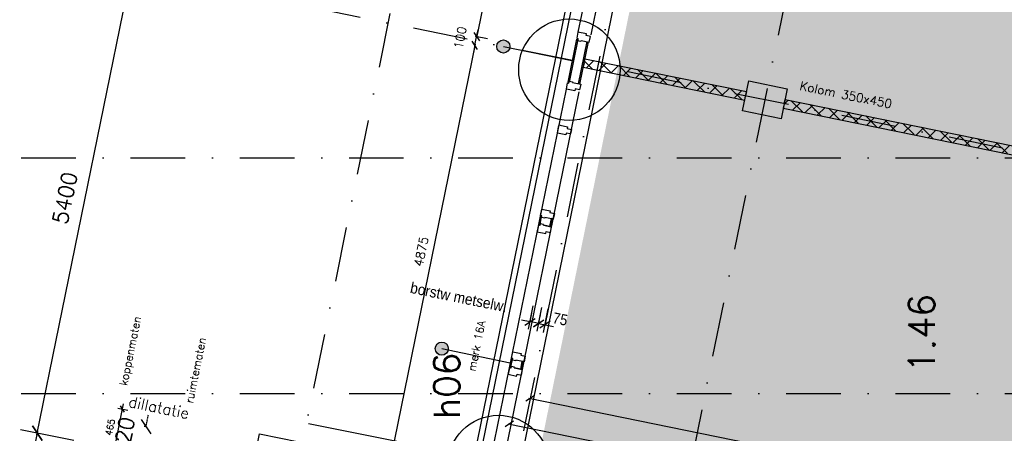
# Model space of a CAD drawing. Extents: x -171140 to 151546, y -8083 to 162438.
# Tile 28 of 96: x 14434 to 25696, y 47493 to 52227. Entities that reach past the tile are written whole.
import ezdxf

# ---------------------------------------------------------------- set-up
doc = ezdxf.new("R2010")
doc.units = 0
doc.header["$LTSCALE"] = 50
doc.header["$MEASUREMENT"] = 0
doc.header["$PDMODE"] = 3
doc.header["$PDSIZE"] = 0.001
for name, pattern in [('DASHDOT', [25, 12.5, -6.25, 0, -6.25]), ('HIDDEN2', [0.1875, 0.125, -0.0625]), ('STRAM_0WT$0$DASHDOT', [25, 12.5, -6.25, 0, -6.25]), ('STRAM_0WT$0$DD1', [2.66667, 1.66667, -0.5, 0, -0.5])]:
    doc.linetypes.add(name, pattern=pattern)
doc.layers.get('0').update_dxf_attribs({"linetype": 'CONTINUOUS'})
doc.layers.get('DEFPOINTS').update_dxf_attribs({"linetype": 'CONTINUOUS'})
for name, color, linetype in [('0POLYBUITENOM', 7, 'CONTINUOUS'), ('_BRANDCOMPART', 6, 'DASHDOT'), ('_DETAILNUMMERS', 4, 'CONTINUOUS'), ('_DETAILNUMMERSTEKST', 4, 'CONTINUOUS'), ('A--01A1_ACEER', 1, 'CONTINUOUS'), ('A--A22--_F123-', 9, 'CONTINUOUS'), ('A--A28--_F12--', 7, 'CONTINUOUS'), ('A--L$1A-_RASTER_NR_05', 53, 'CONTINUOUS'), ('A--L21--', 3, 'CONTINUOUS'), ('A--L21A3_BUITENWAND', 3, 'CONTINUOUS'), ('A--L22--_F-2--', 7, 'CONTINUOUS'), ('A--L22A2_BINNENWAND', 2, 'CONTINUOUS'), ('A--L22A4_BINNENWAND', 4, 'CONTINUOUS'), ('A--L24AC1_TRAPPEN', 1, 'HIDDEN2'), ('A--L28--_F12--', 7, 'CONTINUOUS'), ('A--L31--', 2, 'CONTINUOUS'), ('A--L31A1_BUITENKOZIJN', 1, 'CONTINUOUS'), ('A--M$1A-_F123-', 1, 'CONTINUOUS'), ('A--M1$A-_F123-', 1, 'CONTINUOUS'), ('A--T$1A-25_TEKST', 2, 'CONTINUOUS'), ('A--T$1A-_F123-_R', 4, 'CONTINUOUS'), ('A--T01A-18_TEKST', 1, 'CONTINUOUS'), ('STRAM_0WT$0$A--L$7A-_STRAM', 1, 'STRAM_0WT$0$DASHDOT'), ('STRAM_0WT$0$A--M$1A-_F123-', 1, 'CONTINUOUS'), ('STRAM_0WT$0$A--T$7A8-_STRA', 8, 'STRAM_0WT$0$DASHDOT'), ('STRAM_0WT$0$STRAMIEN', 1, 'STRAM_0WT$0$DD1'), ('TEKSTKOZIJNMERK', 2, 'CONTINUOUS'), ('X--LR---_CP', 7, 'CONTINUOUS')]:
    doc.layers.add(name, color=color, linetype=linetype)
doc.styles.add('ALFA-0_25', font='ROMANS')
doc.styles.add('B-01', font='SIMPLEX.SHX', dxfattribs={"width": 0.8, "height": 4.5})
doc.styles.add('HIEMSTRA', font='romans.shx')
doc.styles.get("Standard").update_dxf_attribs({"font": 'txt', "width": 0.9})
doc.styles.add('STRAM_0WT$0$HIEMSTRA', font='romans.shx')
doc.linetypes.add('BATTING', pattern='A,0.0001,-0.1,[134,ltypeshp.shx,S=0.1,R=0,X=-0.1,Y=0],-0.2,[134,ltypeshp.shx,S=0.1,R=180,X=0.1,Y=0],-0.1', length=0.4001)
doc.dimstyles.new('BEILEN', dxfattribs={"dimscale": 40, "dimtxt": 2.5, "dimasz": 2, "dimexe": 0.3, "dimexo": 0.3, "dimgap": 2, "dimtad": 1, "dimdec": 0, "dimzin": 0, "dimtxsty": 'HIEMSTRA', "dimblk1": 'OBLIQUE', "dimblk2": 'OBLIQUE', "dimsah": 1, "dimcen": -0.09, "dimdle": 0.3, "dimse1": 1, "dimclrd": 2, "dimclre": 2, "dimclrt": 3, "dimazin": 3, "dimtfac": 1, "dimtdec": 4, "dimtofl": 0, "dimtmove": 0, "dimatfit": 3, "dimtvp": 625, "dimtolj": 1, "dimtzin": 0})
doc.dimstyles.get("Standard").update_dxf_attribs({"dimscale": 40, "dimtxt": 2.5, "dimasz": 2, "dimexe": 0.3, "dimexo": 0.3, "dimgap": 2, "dimtad": 0, "dimdec": 0, "dimzin": 0, "dimtxsty": 'HIEMSTRA', "dimblk1": 'OBLIQUE', "dimblk2": 'OBLIQUE', "dimsah": 1, "dimcen": -0.09, "dimdle": 0.3, "dimse1": 1, "dimclrd": 2, "dimclre": 2, "dimclrt": 3, "dimazin": 3, "dimtfac": 1, "dimtdec": 4, "dimtix": 1, "dimtmove": 0, "dimatfit": 3, "dimtvp": 625, "dimtolj": 1, "dimtzin": 0})
doc.dimstyles.new('STANDARD$0', dxfattribs={"dimscale": 50, "dimtxt": 2.5, "dimasz": 2, "dimexe": 2, "dimexo": 0, "dimgap": 2, "dimtad": 1, "dimdec": 0, "dimzin": 0, "dimtxsty": 'ALFA-0_25', "dimblk1": 'OBLIQUE', "dimblk2": 'OBLIQUE', "dimsah": 1, "dimcen": -3, "dimdle": 2, "dimclrd": 1, "dimclre": 1, "dimclrt": 2, "dimazin": 3, "dimtfac": 0.666667, "dimtofl": 0, "dimtmove": 0, "dimatfit": 3, "dimtvp": 0.833333, "dimtolj": 1, "dimtzin": 0})
doc.dimstyles.new('STRAM_0WT$0$STANDARD', dxfattribs={"dimscale": 70, "dimtxt": 2.5, "dimasz": 2, "dimexe": 0.3, "dimexo": 0.3, "dimgap": 2, "dimtad": 1, "dimdec": 0, "dimzin": 0, "dimtxsty": 'STRAM_0WT$0$HIEMSTRA', "dimblk1": 'STRAM_0WT$0$_OBLIQUE', "dimblk2": 'STRAM_0WT$0$_OBLIQUE', "dimsah": 1, "dimcen": -0.09, "dimdle": 0.3, "dimclrd": 1, "dimclre": 1, "dimclrt": 4, "dimazin": 3, "dimtfac": 1, "dimtdec": 4, "dimtix": 1, "dimtofl": 0, "dimtmove": 0, "dimatfit": 3, "dimtvp": 625, "dimtolj": 1, "dimtzin": 0})

# ---------------------------------------------------------------- blocks, each defined once
blk = doc.blocks.new('*U1190')
at = {"layer": 'A--A22--_F123-', "linetype": 'CONTINUOUS'}
h = blk.add_hatch(dxfattribs=at)
h.set_pattern_fill('ALFAKRS', color=256, scale=120, style=0)
h.set_pattern_definition([(45, (-23177.92, -51265.55), (-84.85281, 84.85281), []), (135, (-23177.92, -51265.55), (-84.85281, -84.85281), [])])
h.paths.add_polyline_path([(0, 0), (10, 49), (5218, -1012), (5257, -1071), (5198, -1110), (-10, -49)])
at = {"layer": 'A--L22--_F-2--', "color": 2, "linetype": 'CONTINUOUS'}
for points in [[(0, 0), (-10, -49), (5198, -1110), (5198, -1110)], [(0, 0), (10, 49), (5218, -1012), (5218, -1012)]]:
    blk.add_lwpolyline(points, dxfattribs=at)
blk = doc.blocks.new('*U1189')
at = {"layer": 'A--A22--_F123-', "linetype": 'CONTINUOUS'}
h = blk.add_hatch(dxfattribs=at)
h.set_pattern_fill('ALFAKRS', color=256, scale=120, style=0)
h.set_pattern_definition([(45, (-20888.56, -51731.89), (-84.85281, 84.85281), []), (135, (-20888.56, -51731.89), (-84.85281, -84.85281), [])])
h.paths.add_polyline_path([(0, 0), (10, 49), (1858, -328), (1848, -377), (1838, -426), (-10, -49)])
at = {"layer": 'A--L22--_F-2--', "color": 2, "linetype": 'CONTINUOUS'}
for points in [[(0, 0), (-10, -49), (1838, -426), (1848, -377)], [(0, 0), (10, 49), (1858, -328), (1848, -377)]]:
    blk.add_lwpolyline(points, dxfattribs=at)
blk = doc.blocks.new('STRAM_0WT$0$_OBLIQUE')
at = {"color": 0, "linetype": 'BYBLOCK'}
blk.add_line((-0.5, -0.5), (0.5, 0.5), dxfattribs=at)
blk = doc.blocks.new('*D1350')
at = {"layer": 'DEFPOINTS', "color": 0, "linetype": 'CONTINUOUS'}
for p in [(-60982, 15248), (-60732, 15197), (-61810, 9906)]:
    blk.add_point(p, dxfattribs=at)
at = {"layer": 'STRAM_0WT$0$A--M$1A-_F123-', "color": 1, "linetype": 'CONTINUOUS'}
for p, q in [((-62064, 9936), (-60977, 15269)), ((-60753, 15201), (-61002, 15252)), ((-61831, 9910), (-62080, 9961))]:
    blk.add_line(p, q, dxfattribs=at)
at = {"layer": 'STRAM_0WT$0$A--M$1A-_F123-', "color": 1, "linetype": 'CONTINUOUS', "xscale": 140, "yscale": 140, "zscale": 140}
for p, rotation in [((-60982, 15248), 78.48629033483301), ((-62060, 9957), 258.486290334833)]:
    blk.add_blockref('STRAM_0WT$0$_OBLIQUE', p, dxfattribs=dict(at, rotation=rotation))
at = {"layer": 'STRAM_0WT$0$A--M$1A-_F123-', "color": 4, "linetype": 'CONTINUOUS', "insert": (-61744, 12648), "char_height": 175, "attachment_point": 5, "rotation": 78.4863, "style": 'STRAM_0WT$0$HIEMSTRA'}
blk.add_mtext('\\A1;5400', dxfattribs=at)
blk = doc.blocks.new('*D1351')
at = {"layer": 'DEFPOINTS', "color": 0, "linetype": 'CONTINUOUS'}
for p in [(-59904, 20539), (-59655, 20488), (-60732, 15197)]:
    blk.add_point(p, dxfattribs=at)
at = {"layer": 'STRAM_0WT$0$A--M$1A-_F123-', "color": 1, "linetype": 'CONTINUOUS'}
for p, q in [((-60986, 15227), (-59900, 20560)), ((-59675, 20493), (-59924, 20543)), ((-60753, 15201), (-61002, 15252))]:
    blk.add_line(p, q, dxfattribs=at)
at = {"layer": 'STRAM_0WT$0$A--M$1A-_F123-', "color": 1, "linetype": 'CONTINUOUS', "xscale": 140, "yscale": 140, "zscale": 140}
for p, rotation in [((-59904, 20539), 78.48629033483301), ((-60982, 15248), 258.486290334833)]:
    blk.add_blockref('STRAM_0WT$0$_OBLIQUE', p, dxfattribs=dict(at, rotation=rotation))
at = {"layer": 'STRAM_0WT$0$A--M$1A-_F123-', "color": 4, "linetype": 'CONTINUOUS', "insert": (-60666, 17939), "char_height": 175, "attachment_point": 5, "rotation": 78.4863, "style": 'STRAM_0WT$0$HIEMSTRA'}
blk.add_mtext('\\A1;5400', dxfattribs=at)
blk = doc.blocks.new('*D1404')
at = {"color": 1, "linetype": 'BYBLOCK'}
for p, q in [((-59370, 15246), (-59342, 15383)), ((-59365, 15245), (-59390, 15250)), ((-59434, 14933), (-59461, 14795)), ((-59428, 14932), (-59454, 14937))]:
    blk.add_line(p, q, dxfattribs=at)
at = {"layer": 'DEFPOINTS', "color": 0, "linetype": 'BYBLOCK'}
for p in [(-59370, 15246), (-59344, 15241), (-59408, 14927)]:
    blk.add_point(p, dxfattribs=at)
at = {"color": 1, "linetype": 'BYBLOCK', "xscale": 140, "yscale": 140, "zscale": 140}
for p, rotation in [((-59370, 15246), 258.4862903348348), ((-59434, 14933), 78.48629033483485)]:
    blk.add_blockref('STRAM_0WT$0$_OBLIQUE', p, dxfattribs=dict(at, rotation=rotation))
at = {"color": 4, "linetype": 'BYBLOCK', "insert": (-59625, 15135), "char_height": 175, "attachment_point": 5, "rotation": 78.4863, "style": 'STRAM_0WT$0$HIEMSTRA'}
blk.add_mtext('\\A1;320', dxfattribs=at)
blk = doc.blocks.new('_OBLIQUE')
at = {"color": 0, "linetype": 'BYBLOCK'}
blk.add_line((-0.5, -0.5), (0.5, 0.5), dxfattribs=at)
blk = doc.blocks.new('*D141')
at = {"layer": 'A--M$1A-_F123-', "color": 2, "linetype": 'CONTINUOUS'}
for p, q in [((20720, 57238), (19658, 52021)), ((19783, 52008), (19649, 52035))]:
    blk.add_line(p, q, dxfattribs=at)
at = {"layer": 'DEFPOINTS', "color": 0, "linetype": 'CONTINUOUS'}
for p in [(20706, 57228), (19661, 52033), (19795, 52006)]:
    blk.add_point(p, dxfattribs=at)
at = {"layer": 'A--M$1A-_F123-', "color": 2, "linetype": 'CONTINUOUS', "xscale": 80, "yscale": 80, "zscale": 80}
for p, rotation in [((20718, 57226), 78.49125144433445), ((19661, 52033), 258.4912514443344)]:
    blk.add_blockref('_OBLIQUE', p, dxfattribs=dict(at, rotation=rotation))
at = {"layer": 'A--M$1A-_F123-', "color": 3, "linetype": 'CONTINUOUS', "insert": (20062, 54655), "char_height": 100, "attachment_point": 5, "rotation": 78.4913, "style": 'HIEMSTRA'}
blk.add_mtext('\\A1;5300', dxfattribs=at)
blk = doc.blocks.new('*D142')
at = {"layer": 'A--M$1A-_F123-', "color": 2, "linetype": 'CONTINUOUS'}
for p, q in [((19643, 51947), (18665, 47146)), ((18662, 47159), (18656, 47161))]:
    blk.add_line(p, q, dxfattribs=at)
at = {"layer": 'DEFPOINTS', "color": 0, "linetype": 'CONTINUOUS'}
for p in [(19646, 51934), (18668, 47158), (18673, 47157)]:
    blk.add_point(p, dxfattribs=at)
at = {"layer": 'A--M$1A-_F123-', "color": 2, "linetype": 'CONTINUOUS', "xscale": 80, "yscale": 80, "zscale": 80}
for p, rotation in [((19640, 51935), 78.49125144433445), ((18668, 47158), 258.4912514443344)]:
    blk.add_blockref('_OBLIQUE', p, dxfattribs=dict(at, rotation=rotation))
at = {"layer": 'A--M$1A-_F123-', "color": 3, "linetype": 'CONTINUOUS', "insert": (19027, 49573), "char_height": 100, "attachment_point": 5, "rotation": 78.4913, "style": 'HIEMSTRA'}
blk.add_mtext('\\A1;4875', dxfattribs=at)
blk = doc.blocks.new('*D221')
at = {"color": 2, "linetype": 'BYBLOCK'}
for p, q in [((20021, 47602), (25655, 46455)), ((25628, 46386), (25645, 46469))]:
    blk.add_line(p, q, dxfattribs=at)
at = {"layer": 'DEFPOINTS', "color": 0, "linetype": 'BYBLOCK'}
for p in [(20016, 47517), (25643, 46457), (25626, 46375)]:
    blk.add_point(p, dxfattribs=at)
at = {"color": 2, "linetype": 'BYBLOCK', "xscale": 80, "yscale": 80, "zscale": 80}
for p, rotation in [((20033, 47600), 168.4862903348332), ((25643, 46457), 348.4862903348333)]:
    blk.add_blockref('_OBLIQUE', p, dxfattribs=dict(at, rotation=rotation))
at = {"color": 3, "linetype": 'BYBLOCK', "insert": (22864, 47156), "char_height": 100, "attachment_point": 5, "rotation": 348.4863, "style": 'HIEMSTRA'}
blk.add_mtext('\\A1;5725', dxfattribs=at)
blk = doc.blocks.new('*D240')
at = {"color": 2, "linetype": 'BYBLOCK'}
for p, q in [((20259, 47894), (27622, 46395)), ((27609, 46390), (27613, 46409))]:
    blk.add_line(p, q, dxfattribs=at)
at = {"layer": 'DEFPOINTS', "color": 0, "linetype": 'BYBLOCK'}
for p in [(20267, 47873), (27607, 46378), (27610, 46397)]:
    blk.add_point(p, dxfattribs=at)
at = {"color": 2, "linetype": 'BYBLOCK', "xscale": 80, "yscale": 80, "zscale": 80}
for p, rotation in [((20271, 47892), 168.4862903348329), ((27610, 46397), 348.4862903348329)]:
    blk.add_blockref('_OBLIQUE', p, dxfattribs=dict(at, rotation=rotation))
at = {"color": 3, "linetype": 'BYBLOCK', "insert": (23967, 47272), "char_height": 100, "attachment_point": 5, "rotation": 348.4863, "style": 'HIEMSTRA'}
blk.add_mtext('\\A1;7490', dxfattribs=at)
blk = doc.blocks.new('*D266')
at = {"color": 2, "linetype": 'BYBLOCK'}
for p, q in [((19640, 51935), (19660, 52033)), ((19660, 52033), (19649, 52036)), ((19660, 52033), (19676, 52112)), ((19640, 51935), (19624, 51857))]:
    blk.add_line(p, q, dxfattribs=at)
at = {"layer": 'DEFPOINTS', "color": 0, "linetype": 'BYBLOCK'}
for p in [(19660, 52033), (19672, 52031), (19652, 51933)]:
    blk.add_point(p, dxfattribs=at)
at = {"color": 2, "linetype": 'BYBLOCK', "xscale": 80, "yscale": 80, "zscale": 80}
for p, rotation in [((19660, 52033), 258.4862903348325), ((19640, 51935), 78.48629033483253)]:
    blk.add_blockref('_OBLIQUE', p, dxfattribs=dict(at, rotation=rotation))
at = {"color": 3, "linetype": 'BYBLOCK', "insert": (19472, 52021), "char_height": 100, "attachment_point": 5, "rotation": 78.4863, "style": 'HIEMSTRA'}
blk.add_mtext('\\A1;100', dxfattribs=at)
blk = doc.blocks.new('*D341')
at = {"layer": 'A--M$1A-_F123-', "color": 2, "linetype": 'CONTINUOUS'}
for p, q in [((23982, 29671), (23903, 29687)), ((23979, 29656), (23984, 29683)), ((24080, 29652), (23982, 29671)), ((24080, 29652), (24158, 29636))]:
    blk.add_line(p, q, dxfattribs=at)
at = {"layer": 'DEFPOINTS', "color": 0, "linetype": 'CONTINUOUS'}
for p in [(23976, 29644), (23982, 29671), (24074, 29624)]:
    blk.add_point(p, dxfattribs=at)
at = {"layer": 'A--M$1A-_F123-', "color": 2, "linetype": 'CONTINUOUS', "xscale": 80, "yscale": 80, "zscale": 80}
for p, rotation in [((23982, 29671), 348.4862903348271), ((24080, 29652), 168.4862903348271)]:
    blk.add_blockref('_OBLIQUE', p, dxfattribs=dict(at, rotation=rotation))
at = {"layer": 'A--M$1A-_F123-', "color": 3, "linetype": 'CONTINUOUS', "insert": (36506, 90904), "char_height": 100, "attachment_point": 5, "rotation": 348.4863, "style": 'HIEMSTRA'}
blk.add_mtext('\\A1;100', dxfattribs=at)
blk = doc.blocks.new('KOLOM450X350')
at = {"layer": 'A--A28--_F12--', "color": 8}
for points in [[(-175, -225), (-175, 225), (175, 225)], [(-175, -225), (175, 225), (175, -225)]]:
    blk.add_solid(points, dxfattribs=at)
at = {"layer": 'A--L28--_F12--', "color": 3, "linetype": 'CONTINUOUS'}
blk.add_lwpolyline([(-175, -225), (-175, 225), (175, 225), (175, -225)], close=True, dxfattribs=at)
at = {"layer": 'X--LR---_CP'}
for p in [(-175, 0), (-175, 0), (175, 0)]:
    blk.add_point(p, dxfattribs=at)
blk = doc.blocks.new('*D420')
at = {"layer": 'A--M$1A-_F123-', "color": 1, "linetype": 'CONTINUOUS'}
for p, q in [((15505, 47256), (15622, 47830)), ((15555, 47782), (15669, 47759)), ((15463, 47326), (15576, 47303))]:
    blk.add_line(p, q, dxfattribs=at)
at = {"layer": 'DEFPOINTS', "color": 0, "linetype": 'CONTINUOUS'}
for p in [(15555, 47782), (15610, 47771), (15463, 47326)]:
    blk.add_point(p, dxfattribs=at)
at = {"layer": 'A--M$1A-_F123-', "color": 1, "linetype": 'CONTINUOUS', "xscale": 60, "yscale": 60, "zscale": 60}
for p, rotation in [((15610, 47771), 78.48629033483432), ((15517, 47315), 258.4862903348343)]:
    blk.add_blockref('_OBLIQUE', p, dxfattribs=dict(at, rotation=rotation))
at = {"layer": 'A--M$1A-_F123-', "color": 2, "linetype": 'CONTINUOUS', "insert": (15468, 47562), "char_height": 75, "attachment_point": 5, "rotation": 78.4863, "style": 'ALFA-0_25'}
blk.add_mtext('\\A1;465', dxfattribs=at)
blk = doc.blocks.new('DILATATIEVOEG')
at = {"layer": 'A--L21A3_BUITENWAND', "linetype": 'CONTINUOUS'}
h = blk.add_hatch(color=256, dxfattribs=at)
edge = h.paths.add_edge_path()
edge.add_arc((-800, 0), 75, 0, 360)
blk.add_line((-800, 0), (0, 0), dxfattribs=at)
blk.add_circle((-800, 0), 75, dxfattribs=at)
at = {"layer": 'X--LR---_CP', "linetype": 'CONTINUOUS'}
blk.add_point((0, 0), dxfattribs=at)
blk = doc.blocks.new('*D523')
at = {"layer": 'A--M1$A-_F123-', "color": 1}
for p, q in [((20271, 48770), (20173, 48790)), ((20271, 48770), (20291, 48868)), ((20369, 48750), (20389, 48848)), ((20369, 48750), (20467, 48730))]:
    blk.add_line(p, q, dxfattribs=at)
at = {"layer": 'DEFPOINTS', "color": 0}
for p in [(20271, 48770), (20369, 48750), (20369, 48750)]:
    blk.add_point(p, dxfattribs=at)
at = {"layer": 'A--M1$A-_F123-', "color": 1, "xscale": 100, "yscale": 100, "zscale": 100}
for p, rotation in [((20271, 48770), 348.4862903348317), ((20369, 48750), 168.4862903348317)]:
    blk.add_blockref('_OBLIQUE', p, dxfattribs=dict(at, rotation=rotation))
at = {"layer": 'A--M1$A-_F123-', "color": 2, "insert": (19456, 49050), "char_height": 125, "attachment_point": 5, "rotation": 348.4863}
blk.add_mtext('\\A1;\\fArial|b0|i0|c0|p32;\\C1;borstw metselw.', dxfattribs=at)
blk = doc.blocks.new('*D524')
at = {"layer": 'A--M1$A-_F123-', "color": 1}
for p, q in [((20369, 48751), (20271, 48771)), ((20369, 48750), (20389, 48849)), ((20443, 48735), (20463, 48834)), ((20443, 48736), (20541, 48716))]:
    blk.add_line(p, q, dxfattribs=at)
at = {"layer": 'DEFPOINTS', "color": 0}
for p in [(20369, 48750), (20443, 48736), (20443, 48735)]:
    blk.add_point(p, dxfattribs=at)
at = {"layer": 'A--M1$A-_F123-', "color": 1, "xscale": 100, "yscale": 100, "zscale": 100}
for p, rotation in [((20369, 48751), 348.4862903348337), ((20443, 48736), 168.4862903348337)]:
    blk.add_blockref('_OBLIQUE', p, dxfattribs=dict(at, rotation=rotation))
at = {"layer": 'A--M1$A-_F123-', "color": 2, "insert": (20616, 48800), "char_height": 125, "attachment_point": 5, "rotation": 348.4863}
blk.add_mtext('\\A1;75', dxfattribs=at)
blk = doc.blocks.new('STRAM_0WT')
at = {"layer": 'STRAM_0WT$0$A--L$7A-_STRAM'}
for p, q in [((-38410.733, 89013.047), (-64231.371, -37744.184)), ((-46967.857, 69048.716), (-68542.883, -36866.195)), ((-44567.212, 68559.429), (-66142.131, -37354.959)), ((-43816.151, 17262.186), (-60097.088, 20578.637)), ((-45863.103, 12168.257), (-61174.94, 15287.302))]:
    blk.add_line(p, q, dxfattribs=at)
at = {"layer": 'STRAM_0WT$0$A--T$7A8-_STRA', "color": 8}
for p, q in [((-66167.142, 18400), (-20586.185, 18400)), ((-66167.142, 15700), (-500, 15700))]:
    blk.add_line(p, q, dxfattribs=at)
at = {"layer": 'STRAM_0WT$0$STRAMIEN', "linetype": 'STRAM_0WT$0$DASHDOT', "style": 'STRAM_0WT$0$HIEMSTRA'}
blk.add_text('dillatatie', height=125, rotation=348.4862903, dxfattribs=at).set_placement((-59947.204, 15550.276))
at = {"layer": 'STRAM_0WT$0$A--M$1A-_F123-', "linetype": 'CONTINUOUS'}
for p1, p2, picture, middle in [((-60732.404, 15197.156), (-59654.551, 20488.492), '*D1351', (-60665.654, 17939.007)), ((-61810.257, 9905.821), (-60732.404, 15197.156), '*D1350', (-61743.507, 12647.671))]:
    dim = blk.add_aligned_dim(p1=p1, p2=p2, distance=254.373, dimstyle='STRAM_0WT$0$STANDARD', dxfattribs=at)
    dim.commit()
    dim.dimension.update_dxf_attribs({"geometry": picture, "text_midpoint": middle})
dim = blk.add_aligned_dim(p1=(-59776.773, 15002.493), p2=(-59712.901, 15316.054), distance=26.206, dimstyle='STRAM_0WT$0$STANDARD', dxfattribs=at)
dim.commit()
dim.dimension.update_dxf_attribs({"geometry": '*D1404', "text_midpoint": (-59993.438, 15209.914), "insert": (-368.92, 75.15)})

msp = doc.modelspace()

# ---------------------------------------------------------------- hatches: boundary and pattern name
at = {"layer": 'A--L$1A-_RASTER_NR_05'}
h = msp.add_hatch(color=256, dxfattribs=at)
h.dxf.hatch_style = 2
h.paths.add_polyline_path([(31765.8, 93424.8), (31835.7, 93767.7), (31878.2, 93976.7), (37134, 93976.7), (36048.3, 88646.9), (36160, 88624), (36170.8, 88621.9), (32648.2, 71329), (32360.3, 69910.1), (32006.7, 68167.4), (31769.7, 67017.6), (31749.7, 66919.6), (30871.8, 62608.1), (30350.5, 60049.3), (27777.3, 47417.2), (27357.8, 45357.4), (20562.8, 46741.5), (20283, 46798.5), (21262.1, 51604.8), (22277.2, 56588.3), (24184.1, 56197.8), (24220.8, 56385.4), (24290.7, 56728.4), (25298.7, 61676.8), (25368.6, 62019.7), (26376.5, 66968.1), (26446.4, 67311), (27454.4, 72259.4), (27524.3, 72602.4), (28532.3, 77550.7), (28602.1, 77893.7), (29610.1, 82842.1), (29680, 83185), (30688, 88133.4), (30757.8, 88476.4)])

# ---------------------------------------------------------------- linework, layer by layer
at = {"layer": '0POLYBUITENOM', "elevation": 1}
msp.add_lwpolyline([(9877.1, 11520.8), (17178, 47487.1), (19652.2, 46983.1), (21762.4, 57342.4), (22138.5, 57265.8), (22084.2, 56999.2), (23754.9, 56658.9), (23813.4, 56924.6), (23953.4, 56896.1), (31400, 94192.9)], dxfattribs=at)
at = {"layer": '_BRANDCOMPART', "color": 4, "linetype": 'BATTING', "ltscale": 10}
msp.add_lwpolyline([(27660.4, 45617.8), (17736.9, 47600.8)], dxfattribs=at)
at = {"layer": '_DETAILNUMMERS'}
for centre in [(20721.4, 51655.1), (19909.6, 47118.7)]:
    msp.add_circle(centre, 580.4, dxfattribs=at)
at = {"layer": 'A--01A1_ACEER'}
for p, q in [((20423.5, 49874.4), (20493, 49860.3)), ((20090.9, 48242), (20160.5, 48227.8))]:
    msp.add_line(p, q, dxfattribs=at)
at = {"layer": 'A--L22A2_BINNENWAND'}
msp.add_line((20100, 46835.8), (22072.3, 56519), dxfattribs=at)
at = {"layer": 'A--L22A4_BINNENWAND', "linetype": 'CONTINUOUS'}
msp.add_line((19583.5, 46971.6), (29258.3, 94466.7), dxfattribs=at)
at = {"layer": 'A--L31--', "color": 2, "linetype": 'CONTINUOUS'}
for p, q in [((20705.7, 51514), (20805.5, 52003.8)), ((20817.3, 52001.4), (20717.5, 51511.6)), ((20805.5, 52003.8), (20817.3, 52001.4)), ((20826, 51492.5), (20924.5, 51976.6)), ((20934.3, 51974.6), (20835.8, 51490.6)), ((20717.5, 51511.6), (20705.7, 51514)), ((20835.8, 51490.6), (20826, 51492.5)), ((20392.1, 49975.8), (20373.3, 49883.6)), ((20385.1, 49881.2), (20403.8, 49973.4)), ((20403.8, 49973.4), (20392.1, 49975.8)), ((20511.4, 49950.4), (20493, 49860.3)), ((20507.7, 49857.3), (20526.1, 49947.4)), ((20526.1, 49947.4), (20511.4, 49950.4)), ((20373.3, 49883.6), (20385.1, 49881.2)), ((20493, 49860.3), (20507.7, 49857.3)), ((20059.5, 48343.3), (20040.8, 48251.2)), ((20052.5, 48248.8), (20071.3, 48340.9)), ((20071.3, 48340.9), (20059.5, 48343.3)), ((20178.9, 48318), (20160.5, 48227.8)), ((20175.2, 48224.8), (20193.6, 48315)), ((20193.6, 48315), (20178.9, 48318)), ((20040.8, 48251.2), (20052.5, 48248.8)), ((20160.5, 48227.8), (20175.2, 48224.8))]:
    msp.add_line(p, q, dxfattribs=at)
for points in [[(20949, 51971.6), (20962, 52035.3), (20912, 52045.4), (20916.2, 52066), (20819.2, 52085.7), (20804.6, 52014.2), (20819.3, 52011.2), (20814.9, 51989.7), (20853.1, 51981.9), (20854.9, 51990.7)], [(20850.5, 51487.6), (20837.6, 51423.9), (20787.6, 51434.1), (20783.4, 51413.5), (20686.4, 51433.2), (20700.9, 51504.7), (20715.6, 51501.8), (20720, 51523.3), (20758.2, 51515.5), (20756.5, 51506.7)], [(20745.3, 50971.8), (20734.7, 50919.8), (20684.8, 50930), (20680.6, 50909.5), (20583.6, 50929.2), (20598.2, 51000.8), (20602.6, 51022.3), (20617.2, 51019.3), (20699.6, 51002.5), (20695.4, 50981.9)], [(20406.1, 50059.6), (20503.1, 50039.9), (20498.9, 50019.3), (20548.9, 50009.1), (20535.9, 49945.4), (20441.8, 49964.6), (20440, 49955.8), (20401.8, 49963.6), (20405.8, 49983.2), (20391.1, 49986.2)], [(20353.4, 49801), (20450.4, 49781.2), (20454.6, 49801.8), (20504.6, 49791.6), (20517.5, 49855.3), (20423.5, 49874.4), (20425.3, 49883.2), (20387, 49891), (20383.1, 49871.5), (20368.4, 49874.4)], [(20073.6, 48427.2), (20170.6, 48407.4), (20166.4, 48386.8), (20216.3, 48376.6), (20203.4, 48313), (20109.3, 48332.1), (20107.5, 48323.3), (20069.3, 48331.1), (20073.3, 48350.7), (20058.6, 48353.7)], [(20020.8, 48168.5), (20117.8, 48148.7), (20122, 48169.3), (20172, 48159.1), (20185, 48222.8), (20090.9, 48242), (20092.7, 48250.8), (20054.5, 48258.6), (20050.5, 48239), (20035.8, 48242)]]:
    msp.add_lwpolyline(points, close=True, dxfattribs=at)
at = {"layer": 'A--L31A1_BUITENKOZIJN'}
for p, q in [((21763, 56724.8), (20819.2, 52085.7)), ((21914.2, 56715.5), (20966.1, 52055.8)), ((19781.5, 46997.6), (20686.3, 51433.4)), ((19924.3, 46947), (20833.2, 51403.4))]:
    msp.add_line(p, q, dxfattribs=at)
at = {"layer": 'A--M1$A-_F123-'}
for p, q in [((20253.7, 48683.5), (20308.6, 48953.2)), ((20351.7, 48663.5), (20406.6, 48933.2)), ((20425.2, 48648.6), (20480.1, 48918.3))]:
    msp.add_line(p, q, dxfattribs=at)

# ---------------------------------------------------------------- block references
at = {"rotation": 78.48629033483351}
msp.add_blockref('KOLOM450X350', (22957.4, 51310.5), dxfattribs=at)
at = {"layer": 'A--L21--', "linetype": 'CONTINUOUS', "rotation": 348.4137178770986}
for p in [(20749.4, 51760), (20044.9, 48301.6)]:
    msp.add_blockref('DILATATIEVOEG', p, dxfattribs=at)
at = {"layer": 'A--L21--', "linetype": 'CONTINUOUS'}
for name, p in [('*U1189', (20888.6, 51731.9)), ('*U1190', (23177.9, 51265.5))]:
    msp.add_blockref(name, p, dxfattribs=at)
at = {"layer": 'A--L24AC1_TRAPPEN'}
msp.add_blockref('STRAM_0WT', (75617, 32246.9), dxfattribs=at)

# ---------------------------------------------------------------- texts
at = {"layer": '_DETAILNUMMERSTEKST', "style": 'ALFA-0_25'}
msp.add_text('h06', height=300, rotation=90, dxfattribs=at).set_placement((19468.9, 47656))
at = {"layer": 'A--T$1A-25_TEKST', "style": 'B-01'}
msp.add_text('Kolom 350x450', height=100, rotation=348.47958, dxfattribs=at).set_placement((23349.1, 51424.9))
at = {"layer": 'A--T$1A-_F123-_R', "style": 'ALFA-0_25'}
msp.add_text('1.46', height=300, rotation=90, dxfattribs=at).set_placement((24901.3, 48186.6))
at = {"layer": 'A--T01A-18_TEKST', "style": 'HIEMSTRA'}
for s, p in [('koppenmaten', (15661.1, 48031.6)), ('ruimtematen', (16413, 47831.1))]:
    msp.add_text(s, height=90, rotation=78.48629, dxfattribs=at).set_placement(p)
at = {"layer": 'TEKSTKOZIJNMERK', "style": 'B-01'}
msp.add_text('merk 16A', height=90, rotation=78.48629, dxfattribs=at).set_placement((19644.3, 48197.1))

# ---------------------------------------------------------------- dimensions: what is measured, and where the dimension line sits
at = {"layer": 'A--M$1A-_F123-', "linetype": 'CONTINUOUS'}
for p1, p2, distance, dimstyle, picture, middle in [((24074.3, 29624), (23976.3, 29644), -28, 'STANDARD', '*D341', (36506, 90903.8)), ((19651.8, 51932.8), (19671.8, 52031.1), 11.6, 'BEILEN', '*D266', (19472, 52020.6)), ((20267.3, 47873.5), (27606.6, 46378.4), 19, 'BEILEN', '*D240', (23966.6, 47271.9)), ((20016.1, 47517.3), (25625.9, 46374.5), 84.4, 'BEILEN', '*D221', (22863.8, 47155.9))]:
    dim = msp.add_aligned_dim(p1=p1, p2=p2, distance=distance, dimstyle=dimstyle, dxfattribs=at)
    dim.commit()
    dim.dimension.update_dxf_attribs({"geometry": picture, "text_midpoint": middle})
dim = msp.add_linear_dim(base=(19660.7, 52032.9), p1=(20706.4, 57228.5), p2=(19794.8, 52005.6), angle=78.49125, dimstyle='BEILEN', dxfattribs=at)
dim.commit()
dim.dimension.update_dxf_attribs({"geometry": '*D141', "text_midpoint": (20062, 54655.4)})
dim = msp.add_linear_dim(base=(18667.7, 47158.1), p1=(19646.4, 51933.9), p2=(18673.4, 47157), angle=78.49125, dimstyle='BEILEN', override={"dimse1": 1}, dxfattribs=at)
dim.commit()
dim.dimension.update_dxf_attribs({"geometry": '*D142', "text_midpoint": (19026.7, 49572.6)})
dim = msp.add_aligned_dim(p1=(15462.5, 47326.3), p2=(15555.3, 47781.9), distance=-55.8, dimstyle='STANDARD$0', override={"dimscale": 30}, dxfattribs=at)
dim.commit()
dim.dimension.update_dxf_attribs({"geometry": '*D420', "text_midpoint": (15468.1, 47562.4)})
at = {"layer": 'A--M1$A-_F123-'}
dim = msp.add_linear_dim(base=(20369.4, 48750.3), p1=(20271.4, 48770.3), p2=(20369.4, 48750.3), angle=348.48629, text='\\fArial|b0|i0|c0|p32;\\C1;borstw metselw.', dimstyle='STANDARD$0', override={"dimscale": 50, "dimtxsty": 'STANDARD'}, dxfattribs=at)
dim.commit()
dim.dimension.update_dxf_attribs({"geometry": '*D523', "text_midpoint": (19455.9, 49050.5), "dimtype": 161})
dim = msp.add_linear_dim(base=(20442.9, 48735.7), p1=(20369.4, 48750.3), p2=(20442.8, 48735.3), angle=348.48629, dimstyle='STANDARD$0', override={"dimscale": 50, "dimtxsty": 'STANDARD'}, dxfattribs=at)
dim.commit()
dim.dimension.update_dxf_attribs({"geometry": '*D524', "text_midpoint": (20616.1, 48800.2), "dimtype": 161})

doc.saveas('drawing.dxf')
